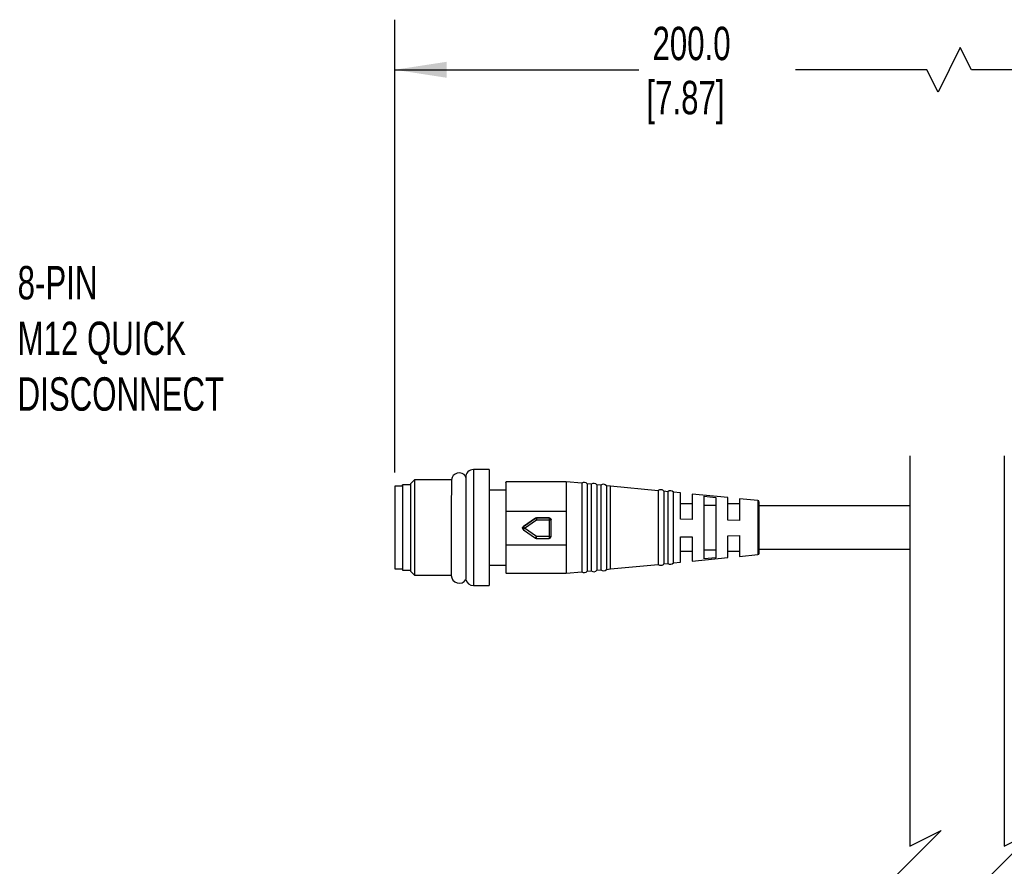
# Model space of a CAD drawing. Header units: millimetres. Extents: x 13 to 546, y 13 to 419.
# Tile 10 of 20: x 117 to 241, y 139 to 246. Entities that reach past the tile are written whole.
import ezdxf

# ---------------------------------------------------------------- set-up
doc = ezdxf.new("R2010")
doc.units = ezdxf.units.MM
doc.header["$LTSCALE"] = 2
doc.layers.add('DIMENSIONS', color=140, linetype='Continuous', lineweight=25)
doc.styles.add('SLDTEXTSTYLE0', font='TXT', dxfattribs={"width": 0.7})
doc.dimstyles.new('SLDDIMSTYLE0', dxfattribs={"dimtxt": 4.316016, "dimasz": 6.604, "dimexe": 0, "dimexo": 0.0625, "dimgap": 1.079004, "dimtad": 0, "dimtih": 1, "dimtoh": 1, "dimrnd": 1e-09, "dimzin": 12, "dimdsep": 46, "dimtxsty": 'SLDTEXTSTYLE0', "dimsah": 1, "dimcen": 0.09, "dimadec": 0, "dimazin": 3, "dimtfac": 1, "dimtofl": 0, "dimtmove": 0, "dimatfit": 3, "dimfxl": 0, "dimfrac": 2, "dimtolj": 1, "dimtzin": 12, "dimarcsym": 0})

# ---------------------------------------------------------------- blocks, each defined once
blk = doc.blocks.new('_D')
at = {"layer": 'DIMENSIONS'}
for p, q in [((164.11, 189.07), (164.11, 246.48)), ((267.54, 192.23), (267.54, 246.48)), ((235.86, 242.95), (233.04, 237.3)), ((237.27, 240.13), (235.86, 242.95)), ((164.11, 240.13), (195.08, 240.13)), ((231.63, 240.13), (214.96, 240.13)), ((233.04, 237.3), (231.63, 240.13)), ((267.54, 240.13), (237.27, 240.13))]:
    blk.add_line(p, q, dxfattribs=at)
for points in [[(164.11, 240.13), (170.71, 239.11), (170.71, 241.14)], [(267.54, 240.13), (260.94, 241.14), (260.94, 239.11)]]:
    blk.add_solid(points, dxfattribs=at)
at = {"layer": 'DIMENSIONS', "char_height": 4.233, "attachment_point": 1, "style": 'SLDTEXTSTYLE0'}
for s, insert in [('200.0', (196.81, 245.58)), ('[7.87]', (196.04, 238.72))]:
    blk.add_mtext(s, dxfattribs=dict(at, insert=insert))

msp = doc.modelspace()

# ---------------------------------------------------------------- linework, layer by layer
for p, q in [((176.108, 189.425), (174.108, 189.425)), ((174.108, 189.425), (174.108, 181.965)), ((166.108, 187.475), (165.108, 187.475)), ((166.616, 188.126), (166.108, 187.618)), ((166.108, 187.618), (166.108, 176.532)), ((171.3, 188.126), (166.616, 188.126)), ((166.616, 188.126), (166.616, 176.024)), ((185.871, 187.875), (178.208, 187.875)), ((187.844, 187.683), (185.871, 187.875)), ((185.871, 187.875), (185.871, 184.158)), ((187.844, 187.683), (187.844, 181.991)), ((189.054, 187.565), (188.545, 187.615)), ((188.545, 187.615), (188.545, 181.992)), ((189.054, 187.565), (189.054, 181.993)), ((190.264, 187.448), (189.76, 187.497)), ((189.76, 187.497), (189.76, 181.994)), ((190.264, 187.448), (190.264, 181.994)), ((191.475, 187.33), (190.976, 187.378)), ((190.976, 187.378), (190.976, 181.995)), ((165.108, 187.325), (164.108, 187.325)), ((164.108, 187.325), (164.108, 182.075)), ((178.208, 186.825), (176.108, 186.825)), ((197.54, 186.741), (191.475, 187.33)), ((191.475, 176.821), (191.475, 187.33)), ((197.54, 186.753), (197.54, 182.005)), ((198.755, 186.623), (198.267, 186.671)), ((198.267, 186.671), (198.267, 177.48)), ((198.755, 186.623), (198.755, 177.527)), ((199.469, 177.596), (199.469, 186.554)), ((200.368, 186.464), (199.469, 186.551)), ((200.368, 183.147), (200.368, 186.464)), ((206.368, 185.88), (201.858, 186.319)), ((201.858, 186.319), (201.858, 183.112)), ((201.858, 185.075), (200.368, 185.075)), ((203.358, 178.087), (203.358, 186.033)), ((204.858, 184.888), (203.358, 184.888)), ((204.858, 185.882), (204.858, 178.238)), ((206.368, 183.005), (206.368, 185.88)), ((207.858, 185.075), (206.368, 185.075)), ((210.178, 185.509), (207.858, 185.734)), ((207.858, 185.734), (207.858, 182.969)), ((210.178, 185.509), (210.178, 178.642)), ((210.358, 182.027), (210.358, 185.31)), ((178.208, 184.158), (185.871, 184.158)), ((178.208, 184.158), (178.208, 179.831)), ((185.871, 184.158), (185.871, 179.831)), ((229.443, 184.825), (210.358, 184.825)), ((180.429, 182.201), (181.976, 183.25)), ((181.976, 183.246), (180.429, 182.197)), ((180.57, 181.987), (182.117, 183.036)), ((181.976, 183.25), (181.976, 183.246)), ((182.117, 183.293), (183.706, 183.293)), ((182.117, 183.289), (182.117, 183.293)), ((182.117, 183.289), (182.117, 183.036)), ((183.706, 183.289), (182.117, 183.289)), ((182.117, 183.036), (183.706, 183.036)), ((183.706, 183.293), (183.706, 183.289)), ((183.706, 183.289), (183.706, 183.036)), ((183.706, 183.036), (183.706, 180.938)), ((183.956, 183.039), (183.956, 183.043)), ((183.956, 180.942), (183.956, 183.039)), ((201.858, 183.112), (200.368, 183.147)), ((207.858, 182.969), (206.368, 183.005)), ((164.108, 182.075), (164.108, 176.825)), ((174.108, 181.965), (174.108, 174.725)), ((176.108, 181.965), (176.108, 174.735)), ((180.32, 181.994), (180.32, 181.991)), ((180.429, 182.197), (180.429, 182.201)), ((180.429, 181.784), (181.976, 180.735)), ((182.117, 180.938), (180.57, 181.987)), ((187.844, 181.991), (187.844, 176.467)), ((188.545, 181.992), (188.545, 176.536)), ((189.054, 181.993), (189.054, 176.585)), ((189.76, 181.994), (189.76, 176.654)), ((190.264, 181.994), (190.264, 176.703)), ((190.976, 181.995), (190.976, 176.772)), ((197.54, 182.005), (197.54, 177.397)), ((210.358, 178.841), (210.358, 182.027)), ((183.706, 180.938), (182.117, 180.938)), ((182.117, 180.692), (182.117, 180.938)), ((182.117, 180.692), (183.706, 180.692)), ((183.706, 180.938), (183.706, 180.692)), ((200.368, 180.876), (201.858, 180.915)), ((200.368, 177.687), (200.368, 180.876)), ((201.858, 180.915), (201.858, 177.832)), ((206.368, 181.035), (207.858, 181.075)), ((206.368, 178.271), (206.368, 181.035)), ((207.858, 181.075), (207.858, 178.416)), ((185.871, 179.831), (178.208, 179.831)), ((178.208, 179.831), (178.208, 176.331)), ((185.871, 179.831), (185.871, 176.275)), ((200.368, 179.075), (201.858, 179.075)), ((203.358, 179.232), (204.858, 179.232)), ((206.368, 179.075), (207.858, 179.075)), ((207.858, 178.416), (210.178, 178.642)), ((210.358, 179.325), (229.443, 179.325)), ((171.29, 177.498), (171.29, 176.006)), ((191.475, 176.821), (197.54, 177.409)), ((198.267, 177.48), (198.755, 177.527)), ((199.469, 177.599), (200.368, 177.687)), ((201.858, 177.832), (206.368, 178.271)), ((204.858, 178.238), (203.358, 178.087)), ((164.108, 176.825), (165.108, 176.825)), ((165.108, 176.675), (166.108, 176.675)), ((166.108, 176.532), (166.616, 176.024)), ((176.108, 177.325), (178.208, 177.325)), ((178.208, 176.275), (185.871, 176.275)), ((185.871, 176.275), (187.844, 176.467)), ((188.545, 176.536), (189.054, 176.585)), ((189.76, 176.654), (190.264, 176.703)), ((190.976, 176.772), (191.475, 176.821)), ((166.616, 176.024), (171.3, 176.024)), ((174.108, 174.725), (176.108, 174.725))]:
    msp.add_line(p, q)
at = {"flags": 128}
msp.add_lwpolyline([(203.358, 186.033), (204.108, 185.958), (204.483, 185.92), (204.858, 185.882)], dxfattribs=at)
for centre, radius, start, end in [((172.29, 188.006), 1, 34.05796, 173.07901), ((174.108, 188.425), 1, 90.0003, 179.9997), ((188.159, 187.284), 0.508, 40.59462, 128.28371), ((189.372, 187.169), 0.508, 40.14798, 128.72988), ((190.585, 187.054), 0.508, 39.70551, 129.17214), ((197.864, 186.361), 0.508, 37.48836, 129.56795), ((199.077, 186.23), 0.508, 39.5676, 129.34548), ((210.158, 185.31), 0.2, 0.00155, 84.43622), ((182.117, 183.039), 0.25, 89.99844, 124.13773), ((188.462, 187.414), 7.709, 212.72557, 214.60686), ((183.706, 183.039), 0.25, 0.00403, 90.00195), ((183.768, 187.192), 4.156, 269.13873, 272.58579), ((180.57, 181.991), 0.25, 124.14231, 179.99624), ((180.57, 181.991), 0.25, 179.99633, 235.86559), ((186.972, 186.403), 7.778, 212.73397, 214.59845), ((174.707, 185.887), 7.042, 324.36163, 326.37055), ((176.206, 184.87), 7.099, 324.36975, 326.36243), ((182.117, 180.942), 0.25, 235.86227, 270.00156), ((183.768, 185.097), 4.16, 269.13935, 272.58346), ((183.706, 180.942), 0.25, 269.99757, 359.99646), ((210.158, 178.841), 0.2, 275.56192, 359.99924), ((197.864, 177.789), 0.508, 230.43304, 322.51066), ((199.077, 177.92), 0.508, 230.65471, 320.43162), ((188.159, 176.866), 0.508, 231.71713, 319.40514), ((189.372, 176.982), 0.508, 231.26993, 319.85281), ((190.585, 177.097), 0.508, 230.82786, 320.29449), ((172.29, 176.006), 1, 180.00028, 328.16786), ((174.108, 175.725), 1, 192.81825, 270.00039)]:
    msp.add_arc(centre, radius, start, end)
for points, knots in [([(176.108, 189.415), (176.108, 189.418), (176.108, 189.479), (176.108, 189.038), (176.108, 188.815), (176.108, 188.013), (176.108, 187.141), (176.108, 186.011), (176.108, 184.752), (176.108, 183.383), (176.108, 182.443), (176.108, 181.965)], [0, 0, 0, 0, 0.00122449, 0.02301899, 0.08178971, 0.17527769, 0.29989027, 0.45083919, 0.6223232, 0.80775197, 1, 1, 1, 1]), ([(165.108, 187.46), (165.108, 187.465), (165.108, 187.623), (165.108, 186.413), (165.108, 185.849), (165.108, 183.89), (165.108, 182.02), (165.108, 180.038), (165.108, 178.397), (165.108, 177.315), (165.108, 176.812), (165.108, 176.69)], [0, 0, 0, 0, 0.0013323, 0.042271, 0.1530978, 0.3169397, 0.5088539, 0.6996231, 0.8602044, 0.9661505, 1, 1, 1, 1]), ([(171.297, 188.082), (171.297, 188.096), (171.297, 188.298), (171.296, 187.408), (171.296, 187.014), (171.295, 186.212), (171.294, 185.353), (171.293, 184.248), (171.292, 183.162), (171.292, 182.402), (171.291, 182.087), (171.291, 182.032), (171.291, 182.01), (171.291, 182.006), (171.291, 182.005), (171.291, 182.002), (171.291, 181.985), (171.291, 181.929), (171.291, 181.874), (171.291, 181.835)], [0, 0, 0, 0, 0.0061814, 0.0886796, 0.1823339, 0.3023764, 0.4300093, 0.6026213, 0.8215482, 0.9465966, 0.962842, 0.9710113, 0.973058, 0.9730904, 0.973141, 0.9733731, 0.9743549, 0.9814375, 1, 1, 1, 1]), ([(173.118, 188.564), (173.119, 188.39), (173.119, 188.007), (173.12, 187.333), (173.121, 186.266), (173.123, 185.298), (173.124, 184.424), (173.125, 183.436), (173.128, 182.019), (173.13, 180.366), (173.133, 178.838), (173.135, 177.576), (173.137, 176.556), (173.138, 175.963), (173.139, 175.641), (173.139, 175.511)], [0, 0, 0, 0, 0.0399288, 0.0880553, 0.1549396, 0.285175, 0.3104067, 0.3558463, 0.5123931, 0.6360281, 0.735675, 0.863655, 0.9259881, 0.9701323, 1, 1, 1, 1]), ([(178.208, 187.789), (178.208, 187.79), (178.208, 188.015), (178.208, 186.535), (178.208, 185.889), (178.208, 184.79), (178.208, 184.158)], [0, 0, 0, 0, 0.0009736, 0.1840722, 0.5306903, 1, 1, 1, 1]), ([(181.976, 183.25), (181.998, 183.263), (182.042, 183.287), (182.092, 183.291), (182.117, 183.293)], [0, 0, 0, 0, 0.4999921, 1, 1, 1, 1]), ([(183.706, 183.293), (183.738, 183.289), (183.804, 183.282), (183.887, 183.224), (183.944, 183.141), (183.952, 183.076), (183.956, 183.043)], [0, 0, 0, 0, 0.2500022, 0.5000086, 0.7500071, 1, 1, 1, 1]), ([(171.291, 181.835), (171.291, 181.484), (171.291, 180.838), (171.29, 180.089), (171.29, 179.598), (171.29, 179.318), (171.29, 179.063), (171.29, 178.834), (171.29, 178.32), (171.29, 177.883), (171.29, 177.514)], [0, 0, 0, 0, 0.2435965, 0.4487402, 0.51976, 0.584595, 0.6434158, 0.6964371, 0.7439046, 1, 1, 1, 1]), ([(180.32, 181.994), (180.321, 182.015), (180.324, 182.055), (180.347, 182.112), (180.381, 182.163), (180.413, 182.189), (180.429, 182.201)], [0, 0, 0, 0, 0.249996, 0.4999913, 0.7500141, 1, 1, 1, 1])]:
    msp.add_open_spline(points, degree=3, knots=knots)
at = {"layer": 'DIMENSIONS', "color": 140}
for p, q in [((229.443, 191.175), (229.443, 141.675)), ((241.443, 191.175), (241.443, 141.675)), ((229.443, 141.675), (233.443, 143.675)), ((233.443, 143.675), (229.443, 139.675)), ((241.443, 141.675), (245.443, 143.675)), ((245.443, 143.675), (241.443, 139.675)), ((229.443, 139.675), (225.443, 135.675)), ((241.443, 139.675), (237.443, 135.675))]:
    msp.add_line(p, q, dxfattribs=at)

# ---------------------------------------------------------------- texts
at = {"layer": 'DIMENSIONS', "insert": (116.273, 215.243), "char_height": 4.23333, "attachment_point": 1, "style": 'SLDTEXTSTYLE0'}
msp.add_mtext('8-PIN^JM12 QUICK^JDISCONNECT', dxfattribs=at)

# ---------------------------------------------------------------- dimensions: what is measured, and where the dimension line sits
at = {"layer": 'DIMENSIONS'}
dim = msp.add_linear_dim(base=(267.543, 240.126), p1=(164.108, 186.525), p2=(267.543, 189.69), angle=0, text='200.0\\P[7.87]', dimstyle='SLDDIMSTYLE0', dxfattribs=at)
dim.commit()
dim.dimension.update_dxf_attribs({"geometry": '_D', "text_midpoint": (205.021, 240.126), "dimtype": 160})

doc.saveas('drawing.dxf')
